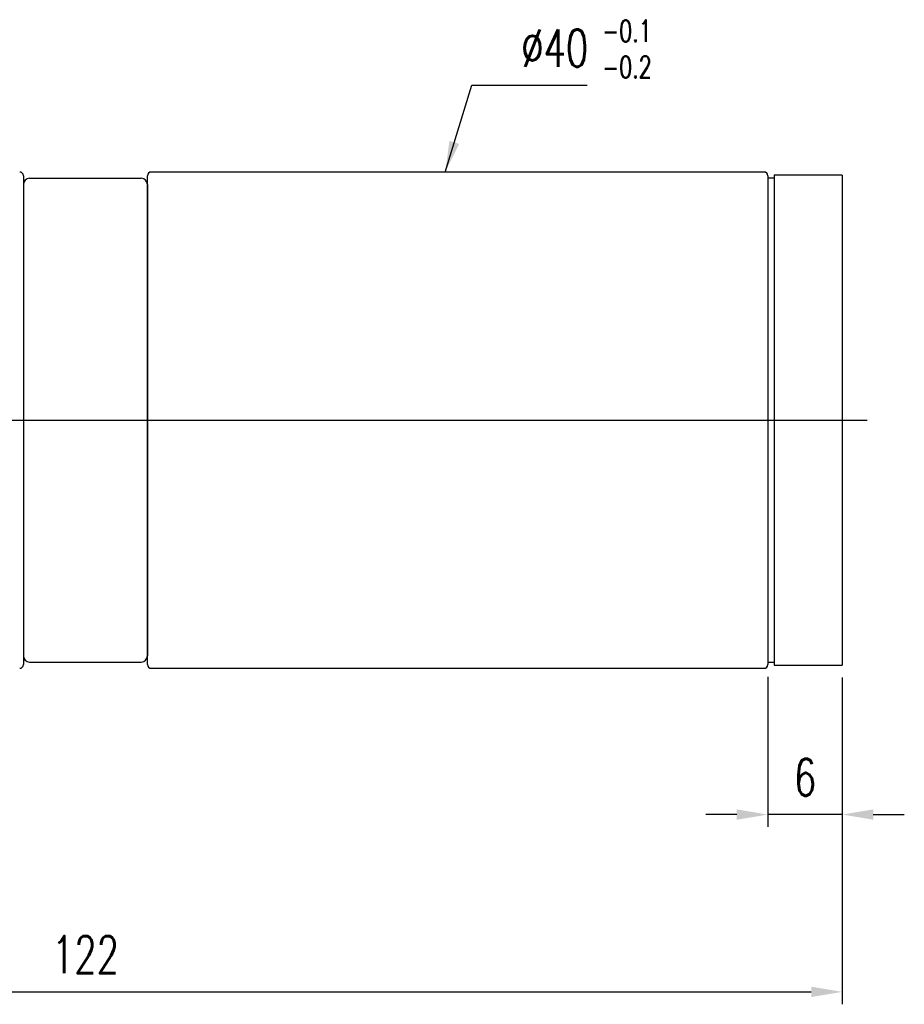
# Model space of a CAD drawing. Header units: inches. Extents: x 26 to 775, y 63 to 714.
# Tile 49 of 49: x 183 to 254, y 63 to 142. Entities that reach past the tile are written whole.
import ezdxf

# ---------------------------------------------------------------- set-up
doc = ezdxf.new("R2010")
doc.units = ezdxf.units.IN
doc.header["$LTSCALE"] = 3
doc.header["$MEASUREMENT"] = 0
doc.layers.add('DIM', color=4, linetype='Continuous')
doc.styles.add('DIM-7', font='SIMPLEX.shx', dxfattribs={"width": 0.7, "bigfont": 'chineset.shx'})
doc.dimstyles.new('CNS', dxfattribs={"dimtxt": 3, "dimasz": 3, "dimexe": 1, "dimexo": 1, "dimgap": 1.5, "dimtad": 1, "dimdsep": 46, "dimtxsty": 'DIM-7', "dimcen": 0.09, "dimclrd": 4, "dimclre": 4, "dimclrt": 4, "dimadec": 0, "dimazin": 2, "dimtfac": 1, "dimtmove": 0, "dimatfit": 3, "dimfxl": 1, "dimtvp": 0.971429, "dimtolj": 1, "dimarcsym": 0})

# ---------------------------------------------------------------- blocks, each defined once
blk = doc.blocks.new('*D6')
at = {"layer": 'DEFPOINTS', "color": 0, "transparency": 16777216}
for p in [(249.1, 90.023), (127.1, 79.273), (249.1, 63.689)]:
    blk.add_point(p, dxfattribs=at)
at = {"layer": 'DIM', "color": 7, "lineweight": -2, "transparency": 16777216}
for p, q in [((249.1, 89.023), (249.1, 62.689)), ((127.1, 78.273), (127.1, 62.689)), ((129.6, 63.689), (246.6, 63.689))]:
    blk.add_line(p, q, dxfattribs=at)
at = {"layer": 'DIM', "color": 7, "transparency": 16777216}
for points in [[(129.6, 64.106), (129.6, 63.273), (127.1, 63.689)], [(246.6, 64.106), (246.6, 63.273), (249.1, 63.689)]]:
    blk.add_solid(points, dxfattribs=at)
at = {"layer": 'DIM', "color": 7, "transparency": 16777216, "insert": (188.1, 66.689), "char_height": 3, "attachment_point": 5, "style": 'DIM-7'}
blk.add_mtext('\\A1;122', dxfattribs=at)
blk = doc.blocks.new('*D7')
at = {"layer": 'DEFPOINTS', "color": 0, "transparency": 16777216}
for p in [(243.1, 90.073), (249.1, 90.023), (243.1, 77.983)]:
    blk.add_point(p, dxfattribs=at)
at = {"layer": 'DIM', "color": 7, "lineweight": -2, "transparency": 16777216}
for p, q in [((243.1, 89.073), (243.1, 76.983)), ((249.1, 89.023), (249.1, 76.983)), ((240.6, 77.983), (238.1, 77.983)), ((249.1, 77.983), (243.1, 77.983)), ((251.6, 77.983), (254.1, 77.983))]:
    blk.add_line(p, q, dxfattribs=at)
at = {"layer": 'DIM', "color": 7, "transparency": 16777216}
for points in [[(240.6, 78.4), (240.6, 77.567), (243.1, 77.983)], [(251.6, 78.4), (251.6, 77.567), (249.1, 77.983)]]:
    blk.add_solid(points, dxfattribs=at)
at = {"layer": 'DIM', "color": 7, "transparency": 16777216, "insert": (246.1, 80.983), "char_height": 3, "attachment_point": 5, "style": 'DIM-7'}
blk.add_mtext('\\A1;6', dxfattribs=at)

msp = doc.modelspace()

# ---------------------------------------------------------------- linework, layer by layer
at = {"layer": 'DIM', "color": 7}
for p, q in [((183.1, 129.473), (183.1, 90.073)), ((193.1, 90.073), (193.1, 129.473)), ((242.8, 129.773), (193.4, 129.773)), ((249.1, 129.523), (243.6, 129.523)), ((243.6, 129.523), (243.6, 90.023)), ((249.1, 129.523), (249.1, 90.023)), ((183.6, 129.273), (192.6, 129.273)), ((193.1, 128.773), (193.1, 109.773)), ((243.1, 129.273), (243.1, 90.273)), ((243.6, 129.273), (243.1, 129.273)), ((243.6, 129.273), (243.6, 90.273)), ((123.1, 109.773), (188.587, 109.773)), ((181.45, 109.773), (194.75, 109.773)), ((183.1, 109.773), (248.587, 109.773)), ((193.1, 109.773), (193.1, 90.773)), ((241.1, 109.773), (245.6, 109.773)), ((241.6, 109.773), (251.1, 109.773)), ((183.6, 90.273), (192.6, 90.273)), ((193.4, 89.773), (242.8, 89.773)), ((243.1, 90.273), (243.6, 90.273)), ((243.6, 90.023), (249.1, 90.023))]:
    msp.add_line(p, q, dxfattribs=at)
for centre, radius, start, end in [((182.8, 129.473), 0.3, 360, 90), ((193.4, 129.473), 0.3, 90, 180), ((242.8, 129.473), 0.3, 360, 90), ((183.6, 128.773), 0.5, 90, 180), ((192.6, 128.773), 0.5, 360, 90), ((183.6, 90.773), 0.5, 180, 270), ((192.6, 90.773), 0.5, 270, 0), ((182.8, 90.073), 0.3, 270, 0), ((193.4, 90.073), 0.3, 180, 270), ((242.8, 90.073), 0.3, 270, 0)]:
    msp.add_arc(centre, radius, start, end, dxfattribs=at)
for points, knots in [([(243.1, 129.473), (243.1, 129.446), (243.1, 129.419), (243.1, 129.135), (243.1, 128.75), (243.1, 127.747), (243.1, 127.132), (243.1, 125.681), (243.1, 124.836), (243.1, 122.068), (243.1, 119.837), (243.1, 115.024), (243.1, 112.392), (243.1, 108.479), (243.1, 107.154), (243.1, 104.589), (243.1, 103.342), (243.1, 100.921), (243.1, 99.749), (243.1, 97.582), (243.1, 96.572), (243.1, 94.704), (243.1, 93.874), (243.1, 92.425), (243.1, 91.799), (243.1, 90.795), (243.1, 90.416), (243.1, 90.129), (243.1, 90.1), (243.1, 90.073)], [0.0552137, 0.0552137, 0.0552137, 0.0552137, 0.062497, 0.062497, 0.1249941, 0.1249941, 0.1874911, 0.1874911, 0.2499881, 0.2499881, 0.3749822, 0.3749822, 0.4999763, 0.4999763, 0.5624733, 0.5624733, 0.6249703, 0.6249703, 0.6874673, 0.6874673, 0.7499644, 0.7499644, 0.8124614, 0.8124614, 0.8749584, 0.8749584, 0.9374555, 0.9374555, 0.9450649, 0.9450649, 0.9450649, 0.9450649]), ([(183.1, 128.773), (183.1, 128.616), (183.1, 128.441), (183.1, 127.747), (183.1, 127.132), (183.1, 125.681), (183.1, 124.836), (183.1, 122.068), (183.1, 119.837), (183.1, 115.024), (183.1, 112.392), (183.1, 108.479), (183.1, 107.154), (183.1, 104.589), (183.1, 103.342), (183.1, 100.921), (183.1, 99.749), (183.1, 97.582), (183.1, 96.572), (183.1, 94.704), (183.1, 93.874), (183.1, 92.425), (183.1, 91.799), (183.1, 91.104), (183.1, 90.929), (183.1, 90.773)], [0.1010691, 0.1010691, 0.1010691, 0.1010691, 0.1249941, 0.1249941, 0.1874911, 0.1874911, 0.2499881, 0.2499881, 0.3749822, 0.3749822, 0.4999763, 0.4999763, 0.5624733, 0.5624733, 0.6249703, 0.6249703, 0.6874673, 0.6874673, 0.7499644, 0.7499644, 0.8124614, 0.8124614, 0.8749584, 0.8749584, 0.8989784, 0.8989784, 0.8989784, 0.8989784])]:
    msp.add_open_spline(points, degree=3, knots=knots, dxfattribs=at)

# ---------------------------------------------------------------- texts
at = {"layer": 'DIM', "color": 7, "insert": (223.231, 138.262), "char_height": 3, "attachment_point": 7, "style": 'DIM-7'}
msp.add_mtext('\\A1;%%C40', dxfattribs=at)
at = {"layer": 'DIM', "color": 7, "insert": (229.752, 142.021), "char_height": 1.75, "width": 8.54097, "attachment_point": 1, "style": 'DIM-7'}
msp.add_mtext('-0.1\\P-0.2', dxfattribs=at)

# ---------------------------------------------------------------- dimensions: what is measured, and where the dimension line sits
at = {"layer": 'DIM', "color": 7}
for base, p1, p2, picture, middle in [((249.1, 63.689), (127.1, 79.273), (249.1, 90.023), '*D6', (188.1, 66.689)), ((243.1, 77.983), (249.1, 90.023), (243.1, 90.073), '*D7', (246.1, 80.983))]:
    dim = msp.add_linear_dim(base=base, p1=p1, p2=p2, dimstyle='CNS', override={"dimasz": 2.5, "dimclrd": 7, "dimclre": 7, "dimclrt": 7}, dxfattribs=at)
    dim.commit()
    dim.dimension.update_dxf_attribs({"geometry": picture, "text_midpoint": middle})

# ---------------------------------------------------------------- leaders
at = {"layer": 'DIM', "color": 7, "annotation_type": 0, "has_hookline": 1, "hookline_direction": 0, "text_width": 5.3}
msp.add_leader([(217.1, 129.773), (219.231, 136.762), (221.731, 136.762)], dimstyle='CNS', override={"dimasz": 2.5, "dimclrd": 7, "dimclre": 7, "dimclrt": 7}, dxfattribs=at)

doc.saveas('drawing.dxf')
